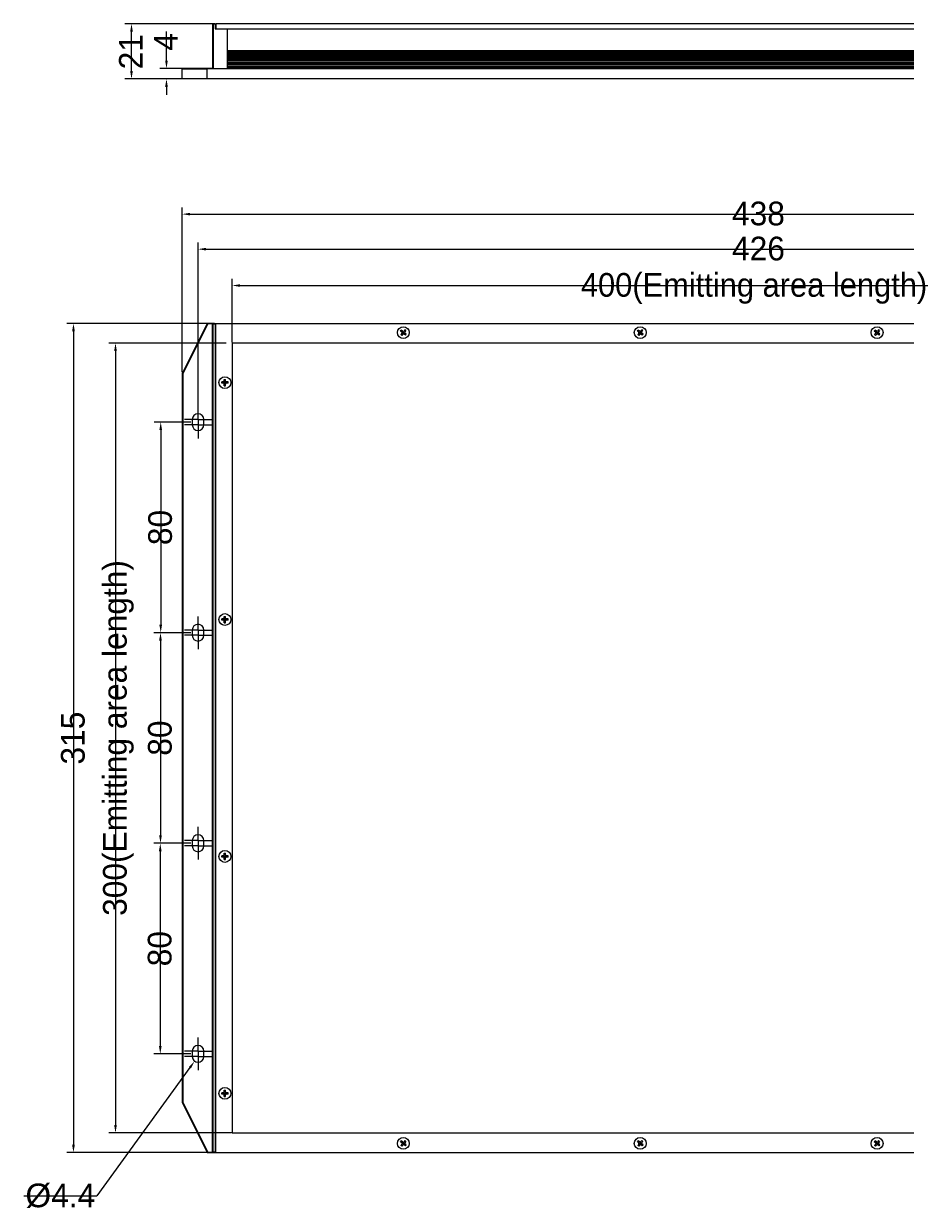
# Model space of a CAD drawing. Header units: millimetres. Extents: x 63 to 733, y 50 to 500.
# Tile 1 of 2: x 63 to 398, y 50 to 500. Entities that reach past the tile are written whole.
import ezdxf

# ---------------------------------------------------------------- set-up
doc = ezdxf.new("R2010")
doc.units = ezdxf.units.MM
doc.header["$LTSCALE"] = 46.255
doc.header["$PDMODE"] = 3
doc.header["$PDSIZE"] = 8
doc.linetypes.add('CENTER', pattern=[0.6, 0.375, -0.075, 0.075, -0.075])
doc.layers.get('0').update_dxf_attribs({"linetype": 'CONTINUOUS'})
doc.layers.get('Defpoints').update_dxf_attribs({"linetype": 'CONTINUOUS'})
for name, color, linetype in [('00_COMPONENTS', 7, 'CONTINUOUS'), ('03_ALL_AXES', 7, 'CONTINUOUS'), ('05_ALL_CURVES', 7, 'CONTINUOUS'), ('51__DRAFT_DIMS', 7, 'CONTINUOUS')]:
    doc.layers.add(name, color=color, linetype=linetype)
doc.styles.get("Standard").update_dxf_attribs({"font": 'simfang.ttf'})
doc.dimstyles.new('DIMSTYLE_1', dxfattribs={"dimtxt": 3, "dimasz": 3, "dimexe": 2.5, "dimexo": 0.5, "dimgap": 0.75, "dimtad": 1, "dimdsep": 46, "dimtxsty": 'STANDARD', "dimblk": '_FILLED', "dimblk1": '_FILLED', "dimblk2": '_FILLED', "dimcen": 0.09, "dimclrt": 3, "dimazin": 2, "dimtp": 0.3, "dimtm": 0.3, "dimtfac": 1, "dimtofl": 0, "dimtmove": 0, "dimatfit": 3, "dimldrblk": '_FILLED', "dimfxl": 1, "dimtolj": 1, "dimarcsym": 0})
doc.dimstyles.new('DIMSTYLE_2', dxfattribs={"dimtxt": 3, "dimasz": 3, "dimexe": 2.5, "dimexo": 0.5, "dimgap": 0.75, "dimtad": 1, "dimdsep": 46, "dimtxsty": 'STANDARD', "dimblk": '_FILLED', "dimblk1": '_FILLED', "dimblk2": '_FILLED', "dimcen": 0.09, "dimclrt": 3, "dimazin": 2, "dimtp": 0.5, "dimtm": 0.5, "dimtfac": 1, "dimtofl": 0, "dimtmove": 0, "dimatfit": 3, "dimldrblk": '_FILLED', "dimfxl": 1, "dimtolj": 1, "dimarcsym": 0})
doc.dimstyles.new('DIMSTYLE_3', dxfattribs={"dimtxt": 3, "dimasz": 3, "dimexe": 2.5, "dimexo": 0.5, "dimgap": 0.75, "dimtad": 1, "dimdsep": 46, "dimtxsty": 'STANDARD', "dimblk": '_FILLED', "dimblk1": '_FILLED', "dimblk2": '_FILLED', "dimcen": 0.09, "dimclrt": 3, "dimazin": 2, "dimtp": 0.8, "dimtm": 0.8, "dimtfac": 1, "dimtofl": 0, "dimtmove": 0, "dimatfit": 3, "dimldrblk": '_FILLED', "dimfxl": 1, "dimtolj": 1, "dimarcsym": 0})
doc.dimstyles.new('DIMSTYLE_4', dxfattribs={"dimtxt": 3, "dimasz": 3, "dimexe": 2.5, "dimexo": 0.5, "dimtad": 1, "dimdsep": 46, "dimtxsty": 'STANDARD', "dimblk": '_FILLED', "dimblk1": '_FILLED', "dimblk2": '_FILLED', "dimcen": 0.09, "dimclrt": 3, "dimazin": 2, "dimtp": 0.1, "dimtm": 0.1, "dimtfac": 1, "dimtofl": 0, "dimtmove": 0, "dimatfit": 1, "dimldrblk": '_FILLED', "dimfxl": 1, "dimtolj": 1, "dimarcsym": 0})
doc.dimstyles.new('DIMSTYLE_5', dxfattribs={"dimtxt": 3, "dimasz": 3, "dimexe": 2.5, "dimexo": 0.5, "dimgap": 0.75, "dimtad": 1, "dimdsep": 46, "dimtxsty": 'STANDARD', "dimblk": '_FILLED', "dimblk1": '_FILLED', "dimblk2": '_FILLED', "dimcen": 0.09, "dimclrt": 3, "dimazin": 2, "dimtp": 0.1, "dimtm": 0.1, "dimtfac": 1, "dimtofl": 0, "dimtmove": 0, "dimatfit": 3, "dimldrblk": '_FILLED', "dimfxl": 1, "dimtolj": 1, "dimarcsym": 0})
doc.dimstyles.new('DIMSTYLE_6', dxfattribs={"dimtxt": 3, "dimasz": 3, "dimexe": 2.5, "dimexo": 0.5, "dimgap": 0.75, "dimtad": 1, "dimdsep": 46, "dimtxsty": 'STANDARD', "dimblk": '_FILLED', "dimblk1": '_FILLED', "dimblk2": '_FILLED', "dimcen": 0.09, "dimclrt": 3, "dimazin": 2, "dimtp": 0.2, "dimtm": 0.2, "dimtfac": 1, "dimtofl": 0, "dimtmove": 0, "dimatfit": 3, "dimldrblk": '_FILLED', "dimfxl": 1, "dimtolj": 1, "dimarcsym": 0})

# ---------------------------------------------------------------- blocks, each defined once
blk = doc.blocks.new('_FILLED')
at = {"color": 0, "linetype": 'ByBlock'}
blk.add_solid([(0, 0), (-1, 0.17), (-1, -0.17)], dxfattribs=at)
blk = doc.blocks.new('*D38')
at = {"layer": '51__DRAFT_DIMS', "color": 0, "lineweight": -2}
for p, q in [((126.92, 348.22), (112.94, 348.22)), ((115.44, 345.22), (115.44, 271.22)), ((126.92, 268.22), (112.94, 268.22))]:
    blk.add_line(p, q, dxfattribs=at)
at = {"layer": 'Defpoints', "color": 0}
for p in [(127.42, 348.22), (115.44, 268.22), (127.42, 268.22)]:
    blk.add_point(p, dxfattribs=at)
at = {"layer": '51__DRAFT_DIMS', "color": 0, "linetype": 'ByBlock', "lineweight": -2, "xscale": 3, "yscale": 3, "zscale": 3}
for p, rotation in [((115.44, 348.22), 89.99999999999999), ((115.44, 268.22), 270)]:
    blk.add_blockref('_FILLED', p, dxfattribs=dict(at, rotation=rotation))
at = {"layer": '51__DRAFT_DIMS', "color": 3, "insert": (110.69, 308.18), "char_height": 3, "attachment_point": 2, "rotation": 90, "line_spacing_factor": 0.9}
blk.add_mtext('\\A1;\\A1;{\\fFZLanTingHei-R-GBK|b0|i0|c134|p2;\\H3x;\\C0;80}', dxfattribs=at)
blk = doc.blocks.new('*D39')
at = {"layer": '51__DRAFT_DIMS', "color": 0, "lineweight": -2}
for p, q in [((126.92, 268.22), (112.85, 268.22)), ((115.35, 265.22), (115.35, 191.22)), ((126.92, 188.22), (112.85, 188.22))]:
    blk.add_line(p, q, dxfattribs=at)
at = {"layer": 'Defpoints', "color": 0}
for p in [(127.42, 268.22), (115.35, 188.22), (127.42, 188.22)]:
    blk.add_point(p, dxfattribs=at)
at = {"layer": '51__DRAFT_DIMS', "color": 0, "linetype": 'ByBlock', "lineweight": -2, "xscale": 3, "yscale": 3, "zscale": 3}
for p, rotation in [((115.35, 268.22), 89.99999999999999), ((115.35, 188.22), 270)]:
    blk.add_blockref('_FILLED', p, dxfattribs=dict(at, rotation=rotation))
at = {"layer": '51__DRAFT_DIMS', "color": 3, "insert": (110.6, 228.18), "char_height": 3, "attachment_point": 2, "rotation": 90, "line_spacing_factor": 0.9}
blk.add_mtext('\\A1;\\A1;{\\fFZLanTingHei-R-GBK|b0|i0|c134|p2;\\H3x;\\C0;80}', dxfattribs=at)
blk = doc.blocks.new('*D40')
at = {"layer": '51__DRAFT_DIMS', "color": 0, "lineweight": -2}
for p, q in [((126.92, 188.22), (112.77, 188.22)), ((115.27, 185.22), (115.27, 111.22)), ((126.92, 108.22), (112.77, 108.22))]:
    blk.add_line(p, q, dxfattribs=at)
at = {"layer": 'Defpoints', "color": 0}
for p in [(127.42, 188.22), (115.27, 108.22), (127.42, 108.22)]:
    blk.add_point(p, dxfattribs=at)
at = {"layer": '51__DRAFT_DIMS', "color": 0, "linetype": 'ByBlock', "lineweight": -2, "xscale": 3, "yscale": 3, "zscale": 3}
for p, rotation in [((115.27, 188.22), 89.99999999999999), ((115.27, 108.22), 270)]:
    blk.add_blockref('_FILLED', p, dxfattribs=dict(at, rotation=rotation))
at = {"layer": '51__DRAFT_DIMS', "color": 3, "insert": (110.52, 148.18), "char_height": 3, "attachment_point": 2, "rotation": 90, "line_spacing_factor": 0.9}
blk.add_mtext('\\A1;\\A1;{\\fFZLanTingHei-R-GBK|b0|i0|c134|p2;\\H3x;\\C0;80}', dxfattribs=at)
blk = doc.blocks.new('*D41')
at = {"layer": '51__DRAFT_DIMS', "color": 0, "lineweight": -2}
for p, q in [((140.32, 378.22), (95.76, 378.22)), ((98.26, 375.22), (98.26, 81.22)), ((142.37, 78.22), (95.76, 78.22))]:
    blk.add_line(p, q, dxfattribs=at)
at = {"layer": 'Defpoints', "color": 0}
for p in [(140.82, 378.22), (98.26, 78.22), (142.87, 78.22)]:
    blk.add_point(p, dxfattribs=at)
at = {"layer": '51__DRAFT_DIMS', "color": 0, "linetype": 'ByBlock', "lineweight": -2, "xscale": 3, "yscale": 3, "zscale": 3}
for p, rotation in [((98.26, 378.22), 90), ((98.26, 78.22), 270)]:
    blk.add_blockref('_FILLED', p, dxfattribs=dict(at, rotation=rotation))
at = {"layer": '51__DRAFT_DIMS', "color": 3, "insert": (89.01, 228.22), "char_height": 3, "attachment_point": 2, "rotation": 90, "line_spacing_factor": 0.9}
blk.add_mtext('\\A1;\\A1;\\P{\\fFZLanTingHei-R-GBK|b0|i0|c134|p2;\\H3x;\\C0;300(\\f方正兰亭黑_GBK|b0|i0|c134|p0;\\C256;Emitting area length\\fFZLanTingHei-R-GBK|b0|i0|c134|p2;\\C0;)}', dxfattribs=at)
blk = doc.blocks.new('*D42')
at = {"layer": '51__DRAFT_DIMS', "color": 0, "lineweight": -2}
for p, q in [((142.62, 378.47), (142.62, 402.61)), ((542.62, 378.47), (542.62, 402.61)), ((145.62, 400.11), (539.62, 400.11))]:
    blk.add_line(p, q, dxfattribs=at)
at = {"layer": 'Defpoints', "color": 0}
for p in [(542.62, 400.11), (142.62, 377.97), (542.62, 377.97)]:
    blk.add_point(p, dxfattribs=at)
at = {"layer": '51__DRAFT_DIMS', "color": 0, "linetype": 'ByBlock', "lineweight": -2, "xscale": 3, "yscale": 3, "zscale": 3, "rotation": 180}
blk.add_blockref('_FILLED', (142.62, 400.11), dxfattribs=at)
at = {"layer": '51__DRAFT_DIMS', "color": 0, "linetype": 'ByBlock', "lineweight": -2, "xscale": 3, "yscale": 3, "zscale": 3}
blk.add_blockref('_FILLED', (542.62, 400.11), dxfattribs=at)
at = {"layer": '51__DRAFT_DIMS', "color": 3, "insert": (342.62, 409.36), "char_height": 3, "attachment_point": 2, "line_spacing_factor": 0.9}
blk.add_mtext('\\A1;\\A1;\\P{\\fFZLanTingHei-R-GBK|b0|i0|c134|p2;\\H3x;\\C0;400(\\f方正兰亭黑_GBK|b0|i0|c134|p0;\\C256;Emitting area length\\fFZLanTingHei-R-GBK|b0|i0|c134|p2;\\C0;)}', dxfattribs=at)
blk = doc.blocks.new('*D43')
at = {"layer": '51__DRAFT_DIMS', "color": 0, "lineweight": -2}
for p, q in [((135.82, 385.72), (79.79, 385.72)), ((82.29, 382.72), (82.29, 73.72)), ((135.82, 70.72), (79.79, 70.72))]:
    blk.add_line(p, q, dxfattribs=at)
at = {"layer": 'Defpoints', "color": 0}
for p in [(136.32, 385.72), (82.29, 70.72), (136.32, 70.72)]:
    blk.add_point(p, dxfattribs=at)
at = {"layer": '51__DRAFT_DIMS', "color": 0, "linetype": 'ByBlock', "lineweight": -2, "xscale": 3, "yscale": 3, "zscale": 3}
for p, rotation in [((82.29, 385.72), 89.99999999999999), ((82.29, 70.72), 270)]:
    blk.add_blockref('_FILLED', p, dxfattribs=dict(at, rotation=rotation))
at = {"layer": '51__DRAFT_DIMS', "color": 3, "insert": (77.54, 228.18), "char_height": 3, "attachment_point": 2, "rotation": 90, "line_spacing_factor": 0.9}
blk.add_mtext('\\A1;\\A1;{\\fFZLanTingHei-R-GBK|b0|i0|c134|p2;\\H3x;\\C0;315}', dxfattribs=at)
blk = doc.blocks.new('*D44')
at = {"layer": '51__DRAFT_DIMS', "color": 0, "lineweight": -2}
for p, q in [((123.62, 367.17), (123.62, 429.72)), ((561.62, 367.17), (561.62, 429.72)), ((126.62, 427.22), (558.62, 427.22))]:
    blk.add_line(p, q, dxfattribs=at)
at = {"layer": 'Defpoints', "color": 0}
for p in [(561.62, 427.22), (123.62, 366.67), (561.62, 366.67)]:
    blk.add_point(p, dxfattribs=at)
at = {"layer": '51__DRAFT_DIMS', "color": 0, "linetype": 'ByBlock', "lineweight": -2, "xscale": 3, "yscale": 3, "zscale": 3, "rotation": 180}
blk.add_blockref('_FILLED', (123.62, 427.22), dxfattribs=at)
at = {"layer": '51__DRAFT_DIMS', "color": 0, "linetype": 'ByBlock', "lineweight": -2, "xscale": 3, "yscale": 3, "zscale": 3}
blk.add_blockref('_FILLED', (561.62, 427.22), dxfattribs=at)
at = {"layer": '51__DRAFT_DIMS', "color": 3, "insert": (342.54, 431.97), "char_height": 3, "attachment_point": 2, "line_spacing_factor": 0.9}
blk.add_mtext('\\A1;\\A1;{\\fFZLanTingHei-R-GBK|b0|i0|c134|p2;\\H3x;\\C0;438}', dxfattribs=at)
blk = doc.blocks.new('*D45')
at = {"layer": '51__DRAFT_DIMS', "color": 0}
for p, q in [((129.53, 107.22), (129.71, 107.22)), ((129.62, 107.13), (129.62, 107.31))]:
    blk.add_line(p, q, dxfattribs=at)
at = {"layer": '51__DRAFT_DIMS', "color": 0, "lineweight": -2}
for p in [(126.56, 103.02), (63.38, 54.33)]:
    blk.add_line(p, (91.18, 54.33), dxfattribs=at)
at = {"layer": 'Defpoints', "color": 0}
for p in [(130.91, 109), (128.32, 105.44)]:
    blk.add_point(p, dxfattribs=at)
at = {"layer": '51__DRAFT_DIMS', "color": 0, "linetype": 'ByBlock', "lineweight": -2, "xscale": 3, "yscale": 3, "zscale": 3, "rotation": 53.98822689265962}
blk.add_blockref('_FILLED', (128.32, 105.44), dxfattribs=at)
at = {"layer": '51__DRAFT_DIMS', "color": 3, "insert": (90.55, 63.46), "char_height": 3, "attachment_point": 3, "line_spacing_factor": 0.9}
blk.add_mtext('\\A1;{\\A1;\\P\\fArial|b0|i0|c134|p2;\\H3x;\\C0;%%c\\fFZLanTingHei-R-GBK|b0|i0|c134|p2;4.4}', dxfattribs=at)
blk = doc.blocks.new('*D46')
at = {"layer": '51__DRAFT_DIMS', "color": 0, "lineweight": -2}
for p, q in [((117.63, 485.58), (117.63, 496.67)), ((134.82, 482.58), (115.13, 482.58)), ((132.62, 478.58), (115.13, 478.58)), ((117.63, 475.58), (117.63, 472.58))]:
    blk.add_line(p, q, dxfattribs=at)
at = {"layer": 'Defpoints', "color": 0}
for p in [(117.63, 482.58), (135.32, 482.58), (133.12, 478.58)]:
    blk.add_point(p, dxfattribs=at)
at = {"layer": '51__DRAFT_DIMS', "color": 0, "linetype": 'ByBlock', "lineweight": -2, "xscale": 3, "yscale": 3, "zscale": 3}
for p, rotation in [((117.63, 482.58), 270), ((117.63, 478.58), 90)]:
    blk.add_blockref('_FILLED', p, dxfattribs=dict(at, rotation=rotation))
at = {"layer": '51__DRAFT_DIMS', "color": 3, "insert": (112.88, 489.33), "char_height": 3, "attachment_point": 1, "rotation": 90, "line_spacing_factor": 0.9}
blk.add_mtext('\\A1;\\A1;{\\fFZLanTingHei-R-GBK|b0|i0|c134|p2;\\H3x;\\C0;4}', dxfattribs=at)
blk = doc.blocks.new('*D47')
at = {"layer": '51__DRAFT_DIMS', "color": 0, "lineweight": -2}
for p, q in [((135.82, 499.58), (101.84, 499.58)), ((104.34, 481.58), (104.34, 496.58)), ((132.62, 478.58), (101.84, 478.58))]:
    blk.add_line(p, q, dxfattribs=at)
at = {"layer": 'Defpoints', "color": 0}
for p in [(104.34, 499.58), (136.32, 499.58), (133.12, 478.58)]:
    blk.add_point(p, dxfattribs=at)
at = {"layer": '51__DRAFT_DIMS', "color": 0, "linetype": 'ByBlock', "lineweight": -2, "xscale": 3, "yscale": 3, "zscale": 3}
for p, rotation in [((104.34, 499.58), 90), ((104.34, 478.58), 270)]:
    blk.add_blockref('_FILLED', p, dxfattribs=dict(at, rotation=rotation))
at = {"layer": '51__DRAFT_DIMS', "color": 3, "insert": (99.59, 488.93), "char_height": 3, "attachment_point": 2, "rotation": 90, "line_spacing_factor": 0.9}
blk.add_mtext('\\A1;\\A1;{\\fFZLanTingHei-R-GBK|b0|i0|c134|p2;\\H3x;\\C0;21}', dxfattribs=at)
blk = doc.blocks.new('*D48')
at = {"layer": '51__DRAFT_DIMS', "color": 0, "lineweight": -2}
for p, q in [((129.62, 353.78), (129.62, 416.42)), ((555.62, 354.07), (555.62, 416.42)), ((132.62, 413.92), (552.62, 413.92))]:
    blk.add_line(p, q, dxfattribs=at)
at = {"layer": 'Defpoints', "color": 0}
for p in [(555.62, 413.92), (129.62, 353.28), (555.62, 353.57)]:
    blk.add_point(p, dxfattribs=at)
at = {"layer": '51__DRAFT_DIMS', "color": 0, "linetype": 'ByBlock', "lineweight": -2, "xscale": 3, "yscale": 3, "zscale": 3, "rotation": 180}
blk.add_blockref('_FILLED', (129.62, 413.92), dxfattribs=at)
at = {"layer": '51__DRAFT_DIMS', "color": 0, "linetype": 'ByBlock', "lineweight": -2, "xscale": 3, "yscale": 3, "zscale": 3}
blk.add_blockref('_FILLED', (555.62, 413.92), dxfattribs=at)
at = {"layer": '51__DRAFT_DIMS', "color": 3, "insert": (342.55, 418.67), "char_height": 3, "attachment_point": 2, "line_spacing_factor": 0.9}
blk.add_mtext('\\A1;\\A1;{\\fFZLanTingHei-R-GBK|b0|i0|c134|p2;\\H3x;\\C0;426}', dxfattribs=at)

msp = doc.modelspace()

# ---------------------------------------------------------------- linework, layer by layer
at = {"layer": '00_COMPONENTS', "color": 0}
for p, q in [((135.11837, 499.37522), (135.31837, 499.57522)), ((136.11837, 499.57522), (135.31837, 499.57522)), ((136.11837, 499.57522), (136.11837, 497.57522)), ((136.31837, 499.57522), (136.31837, 497.57522)), ((548.91837, 499.57522), (136.31837, 499.57522)), ((135.11837, 499.37522), (135.11837, 482.57522)), ((135.31837, 499.37522), (135.21837, 499.47522)), ((135.31837, 499.37522), (135.31837, 482.57522)), ((136.11837, 499.37522), (135.31837, 499.37522)), ((136.11837, 497.57522), (549.11837, 497.57522)), ((140.81837, 482.57522), (140.81837, 497.57522)), ((140.81837, 489.42522), (544.41837, 489.42522)), ((140.81837, 489.26522), (544.41837, 489.26522)), ((544.41837, 488.73522), (140.81837, 488.73522)), ((544.41837, 488.41522), (140.81837, 488.41522)), ((140.81837, 487.98522), (544.41837, 487.98522)), ((140.81837, 487.66522), (544.41837, 487.66522)), ((544.41837, 487.23522), (140.81837, 487.23522)), ((544.41837, 486.91522), (140.81837, 486.91522)), ((140.81837, 486.48522), (544.41837, 486.48522)), ((140.81837, 486.16522), (544.41837, 486.16522)), ((123.61837, 482.37522), (123.81837, 482.57522)), ((123.61837, 478.57522), (123.61837, 482.37522)), ((123.61837, 482.37522), (133.11837, 482.37522)), ((123.81837, 482.57522), (561.41837, 482.57522)), ((133.34185, 482.57522), (133.11837, 482.37522)), ((133.11837, 478.57522), (133.11837, 482.37522)), ((544.41837, 485.73522), (140.81837, 485.73522)), ((544.41837, 485.41522), (140.81837, 485.41522)), ((140.81837, 484.98522), (544.41837, 484.98522)), ((140.81837, 484.66522), (544.41837, 484.66522)), ((544.41837, 484.23522), (140.81837, 484.23522)), ((544.41837, 483.91522), (140.81837, 483.91522)), ((140.81837, 483.48522), (544.41837, 483.48522)), ((140.81837, 483.16522), (544.41837, 483.16522)), ((544.41837, 482.61522), (140.81837, 482.61522)), ((561.61837, 478.57522), (123.61837, 478.57522)), ((133.11837, 385.72265), (123.61837, 366.6686)), ((133.34185, 385.72265), (123.81837, 366.6215)), ((133.11837, 385.72265), (552.11837, 385.72265)), ((135.11837, 385.52265), (135.31837, 385.72265)), ((135.11837, 70.92265), (135.11837, 385.52265)), ((135.31837, 385.52265), (135.21837, 385.62265)), ((135.31837, 70.92265), (135.31837, 385.52265)), ((135.31837, 385.52265), (136.11837, 385.52265)), ((136.11837, 385.72265), (136.11837, 70.72265)), ((136.31837, 70.72265), (136.31837, 385.72265)), ((206.53213, 382.79062), (206.84931, 383.17714)), ((207.03461, 382.37829), (206.53213, 382.79062)), ((207.35179, 382.76481), (206.84931, 383.17714)), ((207.26652, 382.18798), (207.5837, 382.5745)), ((207.66523, 381.74713), (207.57151, 382.69816)), ((207.97022, 382.25732), (207.5837, 382.5745)), ((208.18634, 383.30889), (207.77401, 382.80641)), ((208.57286, 382.99171), (208.16053, 382.48923)), ((208.57286, 382.99171), (208.18634, 383.30889)), ((296.53213, 382.79062), (296.84931, 383.17714)), ((297.03461, 382.37829), (296.53213, 382.79062)), ((297.35179, 382.76481), (296.84931, 383.17714)), ((297.26652, 382.18798), (297.5837, 382.5745)), ((297.66523, 381.74713), (297.57151, 382.69816)), ((297.97022, 382.25732), (297.5837, 382.5745)), ((298.18634, 383.30889), (297.77401, 382.80641)), ((298.57286, 382.99171), (298.16053, 382.48923)), ((298.57286, 382.99171), (298.18634, 383.30889)), ((386.53213, 382.79062), (386.84931, 383.17714)), ((387.03461, 382.37829), (386.53213, 382.79062)), ((387.35179, 382.76481), (386.84931, 383.17714)), ((387.26652, 382.18798), (387.5837, 382.5745)), ((387.66523, 381.74713), (387.57151, 382.69816)), ((387.97022, 382.25732), (387.5837, 382.5745)), ((388.18634, 383.30889), (387.77401, 382.80641)), ((388.57286, 382.99171), (388.16053, 382.48923)), ((388.57286, 382.99171), (388.18634, 383.30889)), ((207.07621, 381.95607), (206.66388, 381.45359)), ((207.0504, 381.13641), (206.66388, 381.45359)), ((207.46273, 381.63889), (207.0504, 381.13641)), ((207.14285, 382.17579), (208.09388, 382.2695)), ((207.65304, 381.8708), (207.26652, 382.18798)), ((207.81163, 382.06406), (207.42511, 382.38124)), ((207.77696, 382.41591), (207.45978, 382.02939)), ((207.65304, 381.8708), (207.97022, 382.25732)), ((208.38743, 381.26816), (207.88495, 381.68049)), ((208.70461, 381.65468), (208.20213, 382.06701)), ((208.38743, 381.26816), (208.70461, 381.65468)), ((297.07621, 381.95607), (296.66388, 381.45359)), ((297.0504, 381.13641), (296.66388, 381.45359)), ((297.46273, 381.63889), (297.0504, 381.13641)), ((297.14285, 382.17579), (298.09388, 382.2695)), ((297.65304, 381.8708), (297.26652, 382.18798)), ((297.81163, 382.06406), (297.42511, 382.38124)), ((297.77696, 382.41591), (297.45978, 382.02939)), ((297.65304, 381.8708), (297.97022, 382.25732)), ((298.38743, 381.26816), (297.88495, 381.68049)), ((298.70461, 381.65468), (298.20213, 382.06701)), ((298.38743, 381.26816), (298.70461, 381.65468)), ((387.07621, 381.95607), (386.66388, 381.45359)), ((387.0504, 381.13641), (386.66388, 381.45359)), ((387.46273, 381.63889), (387.0504, 381.13641)), ((387.14285, 382.17579), (388.09388, 382.2695)), ((387.65304, 381.8708), (387.26652, 382.18798)), ((387.81163, 382.06406), (387.42511, 382.38124)), ((387.77696, 382.41591), (387.45978, 382.02939)), ((387.65304, 381.8708), (387.97022, 382.25732)), ((388.38743, 381.26816), (387.88495, 381.68049)), ((388.70461, 381.65468), (388.20213, 382.06701)), ((388.38743, 381.26816), (388.70461, 381.65468)), ((123.61837, 366.6686), (123.61837, 89.7767)), ((123.61837, 366.6686), (123.81837, 366.6215)), ((123.81837, 366.6215), (123.81837, 89.82379)), ((138.61837, 362.97265), (138.61837, 363.47265)), ((139.26837, 363.47265), (138.61837, 363.47265)), ((139.26837, 362.97265), (138.61837, 362.97265)), ((139.4805, 362.88478), (140.15624, 363.56052)), ((140.15624, 362.88478), (139.4805, 363.56052)), ((139.56837, 363.77265), (139.56837, 364.42265)), ((139.56837, 364.42265), (140.06837, 364.42265)), ((139.56837, 362.97265), (139.56837, 363.47265)), ((139.56837, 363.47265), (140.06837, 363.47265)), ((140.06837, 363.22265), (139.56837, 363.22265)), ((139.56837, 362.97265), (140.06837, 362.97265)), ((139.56837, 362.02265), (139.56837, 362.67265)), ((139.56837, 362.02265), (140.06837, 362.02265)), ((139.81837, 362.97265), (139.81837, 363.47265)), ((140.06837, 363.77265), (140.06837, 364.42265)), ((140.06837, 362.97265), (140.06837, 363.47265)), ((140.06837, 362.02265), (140.06837, 362.67265)), ((141.01837, 363.47265), (140.36837, 363.47265)), ((141.01837, 362.97265), (140.36837, 362.97265)), ((141.01837, 362.97265), (141.01837, 363.47265)), ((127.41837, 349.22265), (127.41837, 347.22265)), ((131.81837, 347.22265), (131.81837, 349.22265)), ((138.61837, 272.97265), (138.61837, 273.47265)), ((139.26837, 273.47265), (138.61837, 273.47265)), ((139.26837, 272.97265), (138.61837, 272.97265)), ((139.4805, 272.88478), (140.15624, 273.56052)), ((140.15624, 272.88478), (139.4805, 273.56052)), ((139.56837, 273.77265), (139.56837, 274.42265)), ((139.56837, 274.42265), (140.06837, 274.42265)), ((139.56837, 272.97265), (139.56837, 273.47265)), ((139.56837, 273.47265), (140.06837, 273.47265)), ((140.06837, 273.22265), (139.56837, 273.22265)), ((139.56837, 272.97265), (140.06837, 272.97265)), ((139.56837, 272.02265), (139.56837, 272.67265)), ((139.56837, 272.02265), (140.06837, 272.02265)), ((139.81837, 272.97265), (139.81837, 273.47265)), ((140.06837, 273.77265), (140.06837, 274.42265)), ((140.06837, 272.97265), (140.06837, 273.47265)), ((140.06837, 272.02265), (140.06837, 272.67265)), ((141.01837, 273.47265), (140.36837, 273.47265)), ((141.01837, 272.97265), (140.36837, 272.97265)), ((141.01837, 272.97265), (141.01837, 273.47265)), ((127.41837, 269.22265), (127.41837, 267.22265)), ((131.81837, 267.22265), (131.81837, 269.22265)), ((127.41837, 189.22265), (127.41837, 187.22265)), ((131.81837, 187.22265), (131.81837, 189.22265)), ((138.61837, 182.97265), (138.61837, 183.47265)), ((139.26837, 183.47265), (138.61837, 183.47265)), ((139.26837, 182.97265), (138.61837, 182.97265)), ((140.15624, 182.88478), (139.4805, 183.56052)), ((139.4805, 182.88478), (140.15624, 183.56052)), ((139.56837, 183.77265), (139.56837, 184.42265)), ((139.56837, 184.42265), (140.06837, 184.42265)), ((139.56837, 182.97265), (139.56837, 183.47265)), ((139.56837, 183.47265), (140.06837, 183.47265)), ((140.06837, 183.22265), (139.56837, 183.22265)), ((139.56837, 182.97265), (140.06837, 182.97265)), ((139.56837, 182.02265), (139.56837, 182.67265)), ((139.56837, 182.02265), (140.06837, 182.02265)), ((139.81837, 182.97265), (139.81837, 183.47265)), ((140.06837, 183.77265), (140.06837, 184.42265)), ((140.06837, 182.97265), (140.06837, 183.47265)), ((140.06837, 182.02265), (140.06837, 182.67265)), ((141.01837, 183.47265), (140.36837, 183.47265)), ((141.01837, 182.97265), (140.36837, 182.97265)), ((141.01837, 182.97265), (141.01837, 183.47265)), ((127.41837, 109.22265), (127.41837, 107.22265)), ((131.81837, 107.22265), (131.81837, 109.22265)), ((138.61837, 92.97265), (138.61837, 93.47265)), ((139.26837, 93.47265), (138.61837, 93.47265)), ((139.26837, 92.97265), (138.61837, 92.97265)), ((139.4805, 93.56052), (140.15624, 92.88478)), ((139.4805, 92.88478), (140.15624, 93.56052)), ((139.56837, 93.77265), (139.56837, 94.42265)), ((139.56837, 94.42265), (140.06837, 94.42265)), ((139.56837, 92.97265), (139.56837, 93.47265)), ((139.56837, 93.47265), (140.06837, 93.47265)), ((140.06837, 93.22265), (139.56837, 93.22265)), ((139.56837, 92.97265), (140.06837, 92.97265)), ((139.56837, 92.02265), (139.56837, 92.67265)), ((139.56837, 92.02265), (140.06837, 92.02265)), ((139.81837, 92.97265), (139.81837, 93.47265)), ((140.06837, 93.77265), (140.06837, 94.42265)), ((140.06837, 92.97265), (140.06837, 93.47265)), ((140.06837, 92.02265), (140.06837, 92.67265)), ((141.01837, 93.47265), (140.36837, 93.47265)), ((141.01837, 92.97265), (140.36837, 92.97265)), ((141.01837, 92.97265), (141.01837, 93.47265)), ((123.61837, 89.7767), (123.81837, 89.82379)), ((123.61837, 89.7767), (133.11837, 70.72265)), ((123.81837, 89.82379), (133.34185, 70.72265)), ((206.53213, 74.79062), (206.84931, 75.17714)), ((207.03461, 74.37829), (206.53213, 74.79062)), ((207.07621, 73.95607), (206.66388, 73.45359)), ((207.0504, 73.13641), (206.66388, 73.45359)), ((207.35179, 74.76481), (206.84931, 75.17714)), ((207.46273, 73.63889), (207.0504, 73.13641)), ((207.14285, 74.17579), (208.09388, 74.2695)), ((207.26652, 74.18798), (207.5837, 74.5745)), ((207.65304, 73.8708), (207.26652, 74.18798)), ((207.81163, 74.06406), (207.42511, 74.38124)), ((207.77696, 74.41591), (207.45978, 74.02939)), ((207.66523, 73.74713), (207.57151, 74.69816)), ((207.97022, 74.25732), (207.5837, 74.5745)), ((207.65304, 73.8708), (207.97022, 74.25732)), ((208.18634, 75.30889), (207.77401, 74.80641)), ((208.38743, 73.26816), (207.88495, 73.68049)), ((208.57286, 74.99171), (208.16053, 74.48923)), ((208.57286, 74.99171), (208.18634, 75.30889)), ((208.70461, 73.65468), (208.20213, 74.06701)), ((208.38743, 73.26816), (208.70461, 73.65468)), ((296.53213, 74.79062), (296.84931, 75.17714)), ((297.03461, 74.37829), (296.53213, 74.79062)), ((297.07621, 73.95607), (296.66388, 73.45359)), ((297.0504, 73.13641), (296.66388, 73.45359)), ((297.35179, 74.76481), (296.84931, 75.17714)), ((297.46273, 73.63889), (297.0504, 73.13641)), ((297.14285, 74.17579), (298.09388, 74.2695)), ((297.26652, 74.18798), (297.5837, 74.5745)), ((297.65304, 73.8708), (297.26652, 74.18798)), ((297.81163, 74.06406), (297.42511, 74.38124)), ((297.77696, 74.41591), (297.45978, 74.02939)), ((297.66523, 73.74713), (297.57151, 74.69816)), ((297.97022, 74.25732), (297.5837, 74.5745)), ((297.65304, 73.8708), (297.97022, 74.25732)), ((298.18634, 75.30889), (297.77401, 74.80641)), ((298.38743, 73.26816), (297.88495, 73.68049)), ((298.57286, 74.99171), (298.16053, 74.48923)), ((298.57286, 74.99171), (298.18634, 75.30889)), ((298.70461, 73.65468), (298.20213, 74.06701)), ((298.38743, 73.26816), (298.70461, 73.65468)), ((386.53213, 74.79062), (386.84931, 75.17714)), ((387.03461, 74.37829), (386.53213, 74.79062)), ((387.07621, 73.95607), (386.66388, 73.45359)), ((387.0504, 73.13641), (386.66388, 73.45359)), ((387.35179, 74.76481), (386.84931, 75.17714)), ((387.46273, 73.63889), (387.0504, 73.13641)), ((387.14285, 74.17579), (388.09388, 74.2695)), ((387.26652, 74.18798), (387.5837, 74.5745)), ((387.65304, 73.8708), (387.26652, 74.18798)), ((387.81163, 74.06406), (387.42511, 74.38124)), ((387.77696, 74.41591), (387.45978, 74.02939)), ((387.66523, 73.74713), (387.57151, 74.69816)), ((387.97022, 74.25732), (387.5837, 74.5745)), ((387.65304, 73.8708), (387.97022, 74.25732)), ((388.18634, 75.30889), (387.77401, 74.80641)), ((388.38743, 73.26816), (387.88495, 73.68049)), ((388.57286, 74.99171), (388.16053, 74.48923)), ((388.57286, 74.99171), (388.18634, 75.30889)), ((388.70461, 73.65468), (388.20213, 74.06701)), ((388.38743, 73.26816), (388.70461, 73.65468)), ((133.11837, 70.72265), (552.11837, 70.72265)), ((135.11837, 70.92265), (135.31837, 70.72265)), ((135.21837, 70.82265), (135.31837, 70.92265)), ((136.11837, 70.92265), (135.31837, 70.92265))]:
    msp.add_line(p, q, dxfattribs=at)
for centre in [(207.61837, 382.22265), (297.61837, 382.22265), (387.61837, 382.22265), (139.81837, 363.22265), (139.81837, 273.22265), (139.81837, 183.22265), (139.81837, 93.22265), (207.61837, 74.22265), (297.61837, 74.22265), (387.61837, 74.22265)]:
    msp.add_circle(centre, 2.25, dxfattribs=at)
for centre, radius, start, end in [((207.54209, 382.99672), 0.3, 230.6276027, 320.6276027), ((297.54209, 382.99672), 0.3, 230.6276027, 320.6276027), ((387.54209, 382.99672), 0.3, 230.6276027, 320.6276027), ((206.8443, 382.14637), 0.3, 320.6276027, 50.6276027), ((207.69464, 381.44858), 0.3, 50.6276027, 140.6276027), ((208.39244, 382.29892), 0.3, 140.6276027, 230.6276027), ((296.8443, 382.14637), 0.3, 320.6276027, 50.6276027), ((297.69464, 381.44858), 0.3, 50.6276027, 140.6276027), ((298.39244, 382.29892), 0.3, 140.6276027, 230.6276027), ((386.8443, 382.14637), 0.3, 320.6276027, 50.6276027), ((387.69464, 381.44858), 0.3, 50.6276027, 140.6276027), ((388.39244, 382.29892), 0.3, 140.6276027, 230.6276027), ((139.26837, 363.77265), 0.3, 270, 0), ((139.26837, 362.67265), 0.3, 0, 90), ((140.36837, 363.77265), 0.3, 180, 270), ((140.36837, 362.67265), 0.3, 90, 180), ((129.61837, 349.22265), 2.2, 0, 180), ((129.61837, 347.22265), 2.2, 180, 0), ((129.61837, 269.22265), 2.2, 0, 180), ((139.26837, 273.77265), 0.3, 270, 0), ((139.26837, 272.67265), 0.3, 0, 90), ((140.36837, 273.77265), 0.3, 180, 270), ((140.36837, 272.67265), 0.3, 90, 180), ((129.61837, 267.22265), 2.2, 180, 0), ((129.61837, 189.22265), 2.2, 0, 180), ((129.61837, 187.22265), 2.2, 180, 0), ((139.26837, 183.77265), 0.3, 270, 0), ((139.26837, 182.67265), 0.3, 0, 90), ((140.36837, 183.77265), 0.3, 180, 270), ((140.36837, 182.67265), 0.3, 90, 180), ((129.61837, 109.22265), 2.2, 0, 180), ((129.61837, 107.22265), 2.2, 180, 0), ((139.26837, 93.77265), 0.3, 270, 0), ((139.26837, 92.67265), 0.3, 0, 90), ((140.36837, 93.77265), 0.3, 180, 270), ((140.36837, 92.67265), 0.3, 90, 180), ((206.8443, 74.14637), 0.3, 320.6276027, 50.6276027), ((207.54209, 74.99672), 0.3, 230.6276027, 320.6276027), ((207.69464, 73.44858), 0.3, 50.6276027, 140.6276027), ((208.39244, 74.29892), 0.3, 140.6276027, 230.6276027), ((296.8443, 74.14637), 0.3, 320.6276027, 50.6276027), ((297.54209, 74.99672), 0.3, 230.6276027, 320.6276027), ((297.69464, 73.44858), 0.3, 50.6276027, 140.6276027), ((298.39244, 74.29892), 0.3, 140.6276027, 230.6276027), ((386.8443, 74.14637), 0.3, 320.6276027, 50.6276027), ((387.54209, 74.99672), 0.3, 230.6276027, 320.6276027), ((387.69464, 73.44858), 0.3, 50.6276027, 140.6276027), ((388.39244, 74.29892), 0.3, 140.6276027, 230.6276027)]:
    msp.add_arc(centre, radius, start, end, dxfattribs=at)
at = {"layer": '03_ALL_AXES', "color": 0, "linetype": 'CENTER'}
for p, q in [((129.61837, 352.42265), (129.61837, 354.42265)), ((129.61837, 349.22265), (129.61837, 352.42265)), ((129.61837, 349.22265), (124.41837, 349.22265)), ((129.61837, 347.22265), (124.41837, 347.22265)), ((129.61837, 349.22265), (129.61837, 344.02265)), ((129.61837, 349.22265), (134.81837, 349.22265)), ((129.61837, 347.22265), (134.81837, 347.22265)), ((129.61837, 344.02265), (129.61837, 342.02265)), ((129.61837, 272.42265), (129.61837, 274.42265)), ((129.61837, 269.22265), (129.61837, 272.42265)), ((129.61837, 269.22265), (124.41837, 269.22265)), ((129.61837, 267.22265), (124.41837, 267.22265)), ((129.61837, 269.22265), (129.61837, 264.02265)), ((129.61837, 269.22265), (134.81837, 269.22265)), ((129.61837, 267.22265), (134.81837, 267.22265)), ((129.61837, 264.02265), (129.61837, 262.02265)), ((129.61837, 192.42265), (129.61837, 194.42265)), ((129.61837, 189.22265), (124.41837, 189.22265)), ((129.61837, 189.22265), (129.61837, 192.42265)), ((129.61837, 189.22265), (129.61837, 184.02265)), ((129.61837, 189.22265), (134.81837, 189.22265)), ((129.61837, 187.22265), (124.41837, 187.22265)), ((129.61837, 187.22265), (134.81837, 187.22265)), ((129.61837, 184.02265), (129.61837, 182.02265)), ((129.61837, 112.42265), (129.61837, 114.42265)), ((129.61837, 109.22265), (124.41837, 109.22265)), ((129.61837, 109.22265), (129.61837, 112.42265)), ((129.61837, 109.22265), (129.61837, 104.02265)), ((129.61837, 109.22265), (134.81837, 109.22265)), ((129.61837, 107.22265), (124.41837, 107.22265)), ((129.61837, 107.22265), (134.81837, 107.22265)), ((129.61837, 104.02265), (129.61837, 102.02265))]:
    msp.add_line(p, q, dxfattribs=at)
at = {"layer": '05_ALL_CURVES', "color": 0}
for p, q in [((142.61837, 378.22265), (142.61837, 78.22265)), ((542.61837, 378.22265), (142.61837, 378.22265)), ((142.61837, 78.22265), (542.61837, 78.22265))]:
    msp.add_line(p, q, dxfattribs=at)

# ---------------------------------------------------------------- dimensions: what is measured, and where the dimension line sits
at = {"layer": '51__DRAFT_DIMS', "color": 0}
for base, p1, p2, angle, text, dimstyle, picture, middle in [((104.34176, 499.57522), (133.11837, 478.57522), (136.31837, 499.57522), 90, '\\A1;{\\fFZLanTingHei-R-GBK|b0|i0|c134|p2;\\H3x;\\C0;<>}', 'DIMSTYLE_6', '*D47', (104.34176, 488.93166)), ((117.62813, 482.57522), (133.11837, 478.57522), (135.31837, 482.57522), 90, '\\A1;{\\fFZLanTingHei-R-GBK|b0|i0|c134|p2;\\H3x;\\C0;<>}', 'DIMSTYLE_5', '*D46', (117.62813, 492.62365)), ((82.29127, 70.72265), (136.31837, 385.72265), (136.31837, 70.72265), 270, '\\A1;{\\fFZLanTingHei-R-GBK|b0|i0|c134|p2;\\H3x;\\C0;<>}', 'DIMSTYLE_2', '*D43', (82.29127, 228.18163)), ((98.25848, 78.22265), (140.81837, 378.22265), (142.86837, 78.22265), 270, '\\A1;\\P{\\fFZLanTingHei-R-GBK|b0|i0|c134|p2;\\H3x;\\C0;300(\\f方正兰亭黑_GBK|b0|i0|c134|p0;\\C256;Emitting area length\\fFZLanTingHei-R-GBK|b0|i0|c134|p2;\\C0;)}', 'DIMSTYLE_2', '*D41', (98.25848, 228.22265)), ((115.43999, 268.22265), (127.41837, 348.22265), (127.41837, 268.22265), 270, '\\A1;{\\fFZLanTingHei-R-GBK|b0|i0|c134|p2;\\H3x;\\C0;<>}', 'DIMSTYLE_1', '*D38', (115.43999, 308.1787)), ((115.34561, 188.22265), (127.41837, 268.22265), (127.41837, 188.22265), 270, '\\A1;{\\fFZLanTingHei-R-GBK|b0|i0|c134|p2;\\H3x;\\C0;<>}', 'DIMSTYLE_1', '*D39', (115.34561, 228.1787)), ((115.2724, 108.22265), (127.41837, 188.22265), (127.41837, 108.22265), 270, '\\A1;{\\fFZLanTingHei-R-GBK|b0|i0|c134|p2;\\H3x;\\C0;<>}', 'DIMSTYLE_1', '*D40', (115.2724, 148.1787))]:
    dim = msp.add_linear_dim(base=base, p1=p1, p2=p2, angle=angle, text=text, dimstyle=dimstyle, override={"dimtxsty": 'STANDARD'}, dxfattribs=at)
    dim.commit()
    dim.dimension.update_dxf_attribs({"geometry": picture, "text_midpoint": middle, "dimtype": 160})
for base, p1, p2, text, dimstyle, picture, middle in [((561.61837, 427.22155), (123.61837, 366.6686), (561.61837, 366.6686), '\\A1;{\\fFZLanTingHei-R-GBK|b0|i0|c134|p2;\\H3x;\\C0;<>}', 'DIMSTYLE_3', '*D44', (342.53634, 427.22155)), ((555.61837, 413.91613), (129.61837, 353.28441), (555.61837, 353.56935), '\\A1;{\\fFZLanTingHei-R-GBK|b0|i0|c134|p2;\\H3x;\\C0;<>}', 'DIMSTYLE_3', '*D48', (342.55391, 413.91613)), ((542.61837, 400.11075), (142.61837, 377.97265), (542.61837, 377.97265), '\\A1;\\P{\\fFZLanTingHei-R-GBK|b0|i0|c134|p2;\\H3x;\\C0;400(\\f方正兰亭黑_GBK|b0|i0|c134|p0;\\C256;Emitting area length\\fFZLanTingHei-R-GBK|b0|i0|c134|p2;\\C0;)}', 'DIMSTYLE_2', '*D42', (342.61837, 400.11075))]:
    dim = msp.add_linear_dim(base=base, p1=p1, p2=p2, text=text, dimstyle=dimstyle, override={"dimtxsty": 'STANDARD'}, dxfattribs=at)
    dim.commit()
    dim.dimension.update_dxf_attribs({"geometry": picture, "text_midpoint": middle, "dimtype": 160})
dim = msp.add_diameter_dim_2p(p1=(130.91186, 109.00222), p2=(128.32488, 105.44308), text='{\\A1;\\P\\fArial|b0|i0|c134|p2;\\H3x;\\C0;%%c\\fFZLanTingHei-R-GBK|b0|i0|c134|p2;<>}', dimstyle='DIMSTYLE_4', override={"dimtih": 1, "dimtoh": 1, "dimpost": '<>', "dimtxsty": 'STANDARD'}, dxfattribs=at)
dim.commit()
dim.dimension.update_dxf_attribs({"geometry": '*D45', "text_midpoint": (76.96353, 54.33477), "dimtype": 163})

doc.saveas('drawing.dxf')
